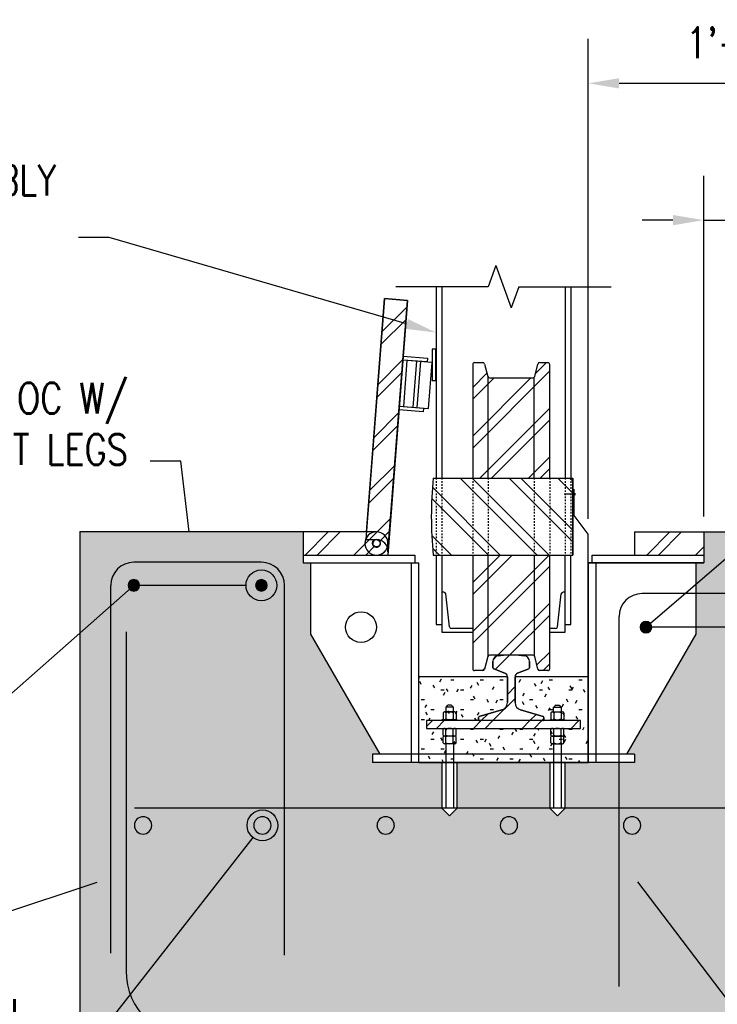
# Model space of a CAD drawing. Header units: inches. Extents: x -469 to 1615, y -10 to 110.
# Tile 3 of 13: x 21 to 66, y 27 to 91. Entities that reach past the tile are written whole.
import ezdxf
from ezdxf import colors
from ezdxf.entities.mleader import LeaderData, LeaderLine
from ezdxf.math import Vec2, Vec3

# ---------------------------------------------------------------- set-up
doc = ezdxf.new("R2010")
doc.units = ezdxf.units.IN
doc.header["$MEASUREMENT"] = 0
doc.linetypes.add('Hidden 3_32_', pattern=[0.140625, 0.09375, -0.046875])
for name, color, linetype in [('A-DETL', 3, 'Continuous'), ('A-DETL-GENF', 3, 'Continuous'), ('A-DETL-HDLN', 1, 'Hidden 3_32_'), ('A-DETL-MEDM', 3, 'Continuous'), ('A-DETL-THIN', 1, 'Continuous'), ('A-FLOR', 5, 'Continuous'), ('A-WALL-PATT', 8, 'Continuous'), ('M-DETL-PATT', 1, 'Continuous'), ('S-ANNO-DIMS', 1, 'Continuous'), ('S-ANNO-NOTE', 2, 'Continuous')]:
    doc.layers.add(name, color=color, linetype=linetype)
doc.styles.add('Annotative', font='romans.shx', dxfattribs={"width": 0.8, "height": 0.125})
doc.dimstyles.new('Annotative', dxfattribs={"dimscale": 0, "dimtxt": 0.125, "dimasz": 0.125, "dimexe": 0.18, "dimexo": 0.0625, "dimgap": 0.09, "dimtad": 1, "dimdec": 3, "dimzin": 3, "dimdsep": 46, "dimlunit": 4, "dimtxsty": 'Annotative', "dimcen": 0.09, "dimclrt": 2, "dimazin": 2, "dimtfac": 1, "dimtdec": 3, "dimtmove": 0, "dimatfit": 0, "dimfxl": 1, "dimtfill": 1, "dimfrac": 2, "dimtolj": 1, "dimtzin": 0, "dimarcsym": 0})
pattern_1 = [(45, (55.436, 160.9734), (-1.58392, 1.58392), []), (45, (55.436, 163.3734), (-1.58392, 1.58392), [])]

# ---------------------------------------------------------------- blocks, each defined once
blk = doc.blocks.new('Reinf Bar Section_USACE - __6-578991-Section 31')
at = {"layer": 'A-DETL-GENF'}
blk.add_hatch(color=256, dxfattribs=at).paths.add_polyline_path([(770.791, -3.866), (770.941, -3.793), (771.045, -3.663), (771.082, -3.5), (771.045, -3.337), (770.941, -3.207), (770.791, -3.134), (770.624, -3.134), (770.473, -3.207), (770.369, -3.337), (770.332, -3.5), (770.369, -3.663), (770.473, -3.793), (770.624, -3.866)])
for start, end in [(0, 180), (180, 360)]:
    blk.add_arc((770.707, -3.5), 0.375, start, end, dxfattribs=at)
blk = doc.blocks.new('Reinf Bar Section_USACE - __6-599924-Section 31')
at = {"layer": 'A-DETL-GENF'}
blk.add_hatch(color=256, dxfattribs=at).paths.add_polyline_path([(778.904, -3.866), (779.071, -3.866), (779.221, -3.793), (779.325, -3.663), (779.362, -3.5), (779.325, -3.337), (779.221, -3.207), (779.071, -3.134), (778.904, -3.134), (778.753, -3.207), (778.649, -3.337), (778.612, -3.5), (778.649, -3.663), (778.753, -3.793)])
for start, end in [(0, 180), (180, 360)]:
    blk.add_arc((778.987, -3.5), 0.375, start, end, dxfattribs=at)
blk = doc.blocks.new('Reinforcing Bar Section_USACE - __9-1453024-Section 31')
h = blk.add_hatch(color=256)
h.dxf.hatch_style = 1
h.paths.add_polyline_path([(770.743, -19.078, 1), (771.868, -19.078, 1)])
for radius, start, end in [(0.562, 0, 180), (0.563, 180, 360)]:
    blk.add_arc((771.305, -19.078), radius, start, end)
blk = doc.blocks.new('_DotBlank')
at = {"color": 0, "linetype": 'ByBlock', "lineweight": -2}
blk.add_line((-0.5, 0), (-1, 0), dxfattribs=at)
blk.add_circle((0, 0), 0.5, dxfattribs=at)
blk = doc.blocks.new('*D24')
at = {"layer": 'Defpoints', "color": 0, "transparency": 16777216}
for p in [(76.98, 87.055), (57.98, 57.787), (76.98, 55.941)]:
    blk.add_point(p, dxfattribs=at)
at = {"layer": 'S-ANNO-DIMS', "color": 0, "lineweight": -2, "transparency": 16777216}
for p, q in [((57.98, 58.787), (57.98, 89.935)), ((76.98, 56.941), (76.98, 89.935)), ((59.98, 87.055), (74.98, 87.055))]:
    blk.add_line(p, q, dxfattribs=at)
at = {"layer": 'S-ANNO-DIMS', "color": 0, "transparency": 16777216}
for points in [[(59.98, 87.388), (59.98, 86.721), (57.98, 87.055)], [(74.98, 87.388), (74.98, 86.721), (76.98, 87.055)]]:
    blk.add_solid(points, dxfattribs=at)
at = {"layer": 'S-ANNO-DIMS', "color": 2, "transparency": 16777216, "insert": (67.48, 89.685), "char_height": 2, "attachment_point": 5, "style": 'Annotative', "bg_fill": 3, "box_fill_scale": 1.25, "bg_fill_color": 256, "bg_fill_true_color": 13158600, "bg_fill_transparency": 0}
blk.add_mtext('\\A1;1\'-7"', dxfattribs=at)
blk = doc.blocks.new('*D25')
at = {"layer": 'Defpoints', "color": 0, "transparency": 16777216}
for p in [(69.48, 78.177), (65.48, 57.941), (69.48, 57.941)]:
    blk.add_point(p, dxfattribs=at)
at = {"layer": 'S-ANNO-DIMS', "color": 0, "lineweight": -2, "transparency": 16777216}
for p, q in [((65.48, 58.941), (65.48, 81.057)), ((69.48, 58.941), (69.48, 81.057)), ((63.48, 78.177), (61.48, 78.177)), ((65.48, 78.177), (69.48, 78.177)), ((71.48, 78.177), (85.207, 78.177))]:
    blk.add_line(p, q, dxfattribs=at)
at = {"layer": 'S-ANNO-DIMS', "color": 0, "transparency": 16777216}
for points in [[(63.48, 78.51), (63.48, 77.843), (65.48, 78.177)], [(71.48, 78.51), (71.48, 77.843), (69.48, 78.177)]]:
    blk.add_solid(points, dxfattribs=at)
at = {"layer": 'S-ANNO-DIMS', "color": 2, "transparency": 16777216, "insert": (82.663, 80.807), "char_height": 2, "attachment_point": 5, "style": 'Annotative', "bg_fill": 3, "box_fill_scale": 1.25, "bg_fill_color": 256, "bg_fill_true_color": 13158600, "bg_fill_transparency": 0}
blk.add_mtext('\\A1;4"', dxfattribs=at)

msp = doc.modelspace()

# ---------------------------------------------------------------- hatches: boundary and pattern name
at = {"layer": 'A-WALL-PATT', "lineweight": -3}
h = msp.add_hatch(dxfattribs=at)
h.set_pattern_fill('AR-CONC', color=8, style=0)
h.paths.add_polyline_path([(191.1222, 57.9734), (95.605, 57.9734), (95.605, 56.4406), (95.48, 55.9406), (94.98, 55.9406), (94.98, 51.2677), (90.48, 43.4734), (90.98, 43.4734), (90.98, 42.9734), (86.48, 42.9734), (86.48, 40.0202), (85.98, 39.5202), (85.48, 40.0202), (85.48, 42.9734), (79.48, 42.9734), (79.48, 40.0202), (78.98, 39.5202), (78.48, 40.0202), (78.48, 42.9734), (76.98, 42.9734), (73.98, 42.9734), (73.98, 43.4734), (74.48, 43.4734), (69.98, 51.2677), (69.98, 55.9406), (69.48, 55.9406), (69.48, 57.9734), (65.48, 57.9734), (65.48, 55.9406), (64.98, 55.9406), (64.98, 51.3005), (60.48, 43.5062), (60.98, 43.5062), (60.98, 42.9734), (56.48, 42.9734), (56.48, 40.0202), (55.98, 39.5202), (55.48, 40.0202), (55.48, 42.9734), (49.48, 42.9734), (49.48, 40.0202), (48.98, 39.5202), (48.48, 40.0202), (48.48, 42.9734), (46.98, 42.9734), (43.98, 42.9734), (43.98, 43.5062), (44.48, 43.5062), (39.98, 51.3005), (39.98, 55.9406), (39.48, 55.9406), (39.48, 57.9734), (24.98, 57.9734), (24.98, 21.9734), (191.1222, 21.9734), (191.1222, 39.0202), (189.6222, 39.5202), (192.6222, 40.5202), (191.1222, 41.0202)])
h = msp.add_hatch(dxfattribs=at)
h.set_pattern_fill('FP_5', color=8, style=0, pattern_type=2)
h.set_pattern_definition([(0, (55.436, 160.9734), (2.56, 0.64), [0.2112, -1.709, 0.2112, -1.709, -10.24]), (0, (55.436, 160.9734), (2.56, 0.64), [-3.84, 0.2112, -3.629, 0.2112, -1.709, -4.48]), (0, (55.436, 160.9734), (2.56, 0.64), [-9.6, 0.2112, -1.069, 0.2112, -2.989]), (120, (56.396, 161.2934), (-1.8342563, 1.897025), [0.2112, -1.709, 0.2112, -1.709, -10.24]), (120, (56.396, 161.2934), (-1.8342563, 1.897025), [-3.84, 0.2112, -3.629, 0.2112, -1.709, -4.48]), (120, (56.396, 161.2934), (-1.8342563, 1.897025), [-9.6, 0.2112, -1.069, 0.2112, -2.989]), (240, (56.716, 162.5734), (-0.7257437, -2.537025), [0.2112, -1.709, 0.2112, -1.709, -10.24]), (240, (56.716, 162.5734), (-0.7257437, -2.537025), [-3.84, 0.2112, -3.629, 0.2112, -1.709, -4.48]), (240, (56.716, 162.5734), (-0.7257437, -2.537025), [-9.6, 0.2112, -1.069, 0.2112, -2.989])])
h.paths.add_polyline_path([(47.48, 42.9734), (57.98, 42.9734), (57.98, 48.5367), (53.23, 48.5367), (53.23, 46.8662), (53.2464, 46.7392), (53.2945, 46.6204), (53.3802, 46.5108), (53.4716, 46.4381), (53.5889, 46.3865), (55.0747, 45.9474), (55.0873, 45.9374), (55.105, 45.8939), (55.1028, 45.737), (55.0737, 45.699), (55.0601, 45.6906), (57.48, 45.6906), (57.48, 45.1906), (47.48, 45.1906), (47.48, 45.6906), (50.8998, 45.6934), (50.8862, 45.699), (50.8571, 45.737), (50.855, 45.7531), (50.855, 45.8939), (50.8726, 45.9374), (50.9013, 45.9543), (52.371, 46.3865), (52.4883, 46.4381), (52.5886, 46.5179), (52.6654, 46.6204), (52.7135, 46.7392), (52.73, 46.8662), (52.7228, 48.5367), (46.98, 48.5367), (46.98, 42.9734)])
at = {"layer": 'M-DETL-PATT', "lineweight": -3}
h = msp.add_hatch(dxfattribs=at)
h.set_pattern_fill('FP_6', color=8, style=0, pattern_type=2)
h.set_pattern_definition(pattern_1)
h.paths.add_polyline_path([(44.9777, 56.6325), (46.2486, 72.967), (44.7531, 73.0834), (43.536, 57.4406), (44.23, 57.4406), (44.4049, 57.4199), (44.5703, 57.359), (44.7168, 57.2611), (44.8365, 57.1318), (44.9227, 56.9781), (44.9706, 56.8085)])
h = msp.add_hatch(dxfattribs=at)
h.set_pattern_fill('FP_6', color=8, style=0, pattern_type=2)
h.set_pattern_definition(pattern_1)
h.paths.add_polyline_path([(55.48, 61.4356), (55.4757, 68.838), (55.4632, 68.8682), (55.4433, 68.894), (55.4175, 68.9139), (55.3873, 68.9264), (55.355, 68.9307), (54.8276, 68.9307), (54.7741, 68.9186), (54.7309, 68.8849), (54.7063, 68.836), (54.494, 67.9995), (54.4593, 67.9571), (54.4098, 67.9337), (54.3824, 67.9307), (51.5502, 67.9337), (51.5006, 67.9571), (51.4659, 67.9995), (51.4563, 68.0253), (51.244, 68.8618), (51.2093, 68.9042), (51.1858, 68.9186), (51.1324, 68.9307), (50.5726, 68.9264), (50.5425, 68.9139), (50.5166, 68.894), (50.4967, 68.8682), (50.4842, 68.838), (50.48, 68.8057), (50.48, 61.4356)])
h = msp.add_hatch(dxfattribs=at)
h.set_pattern_fill('FP_7', color=8, style=0, pattern_type=2)
h.set_pattern_definition([(135, (55.436, 160.9734), (-1.58392, -1.58392), []), (135, (55.436, 163.3734), (-1.58392, -1.58392), [])])
h.paths.add_polyline_path([(49.9611, 56.4356), (56.98, 56.4356), (56.9948, 58.9356), (56.98, 61.4356), (47.9175, 61.4356), (47.7925, 58.9356), (47.9175, 56.4356)])
h = msp.add_hatch(dxfattribs=at)
h.set_pattern_fill('FP_6', color=8, style=0, pattern_type=2)
h.set_pattern_definition(pattern_1)
h.paths.add_polyline_path([(39.48, 56.4406), (44.2406, 56.4406), (44.4348, 56.4662), (44.6156, 56.5411), (44.771, 56.6603), (44.8902, 56.8156), (44.9368, 56.9282), (44.9227, 56.9781), (44.8365, 57.1318), (44.6964, 57.2748), (44.5471, 57.3675), (44.3751, 57.4235), (44.3067, 57.4316), (44.3656, 57.4071), (44.4239, 57.359), (44.4572, 57.3156), (44.4821, 57.2553), (44.4906, 57.1906), (44.4821, 57.1259), (44.4572, 57.0656), (44.4174, 57.0139), (44.3656, 56.9741), (44.3054, 56.9492), (44.2406, 56.9406), (44.1759, 56.9492), (44.1156, 56.9741), (44.0639, 57.0139), (44.0241, 57.0656), (43.9992, 57.1259), (43.9906, 57.1906), (43.9992, 57.2553), (44.0241, 57.3156), (44.0639, 57.3674), (44.1156, 57.4071), (44.1759, 57.4321), (44.23, 57.4406), (43.536, 57.4406), (43.5749, 57.9406), (39.48, 57.9406)])
h = msp.add_hatch(dxfattribs=at)
h.set_pattern_fill('FP_6', color=8, style=0, pattern_type=2)
h.set_pattern_definition(pattern_1)
h.paths.add_polyline_path([(65.48, 56.4406), (65.48, 57.9406), (60.98, 57.9406), (60.98, 56.4406)])
h = msp.add_hatch(dxfattribs=at)
h.set_pattern_fill('FP_6', color=8, style=0, pattern_type=2)
h.set_pattern_definition(pattern_1)
h.paths.add_polyline_path([(51.1324, 48.9406), (51.1858, 48.9526), (51.229, 48.9864), (51.2536, 49.0353), (51.4659, 49.8718), (51.5006, 49.9142), (51.5502, 49.9376), (51.5776, 49.9406), (54.4098, 49.9376), (54.4593, 49.9142), (54.494, 49.8718), (54.5036, 49.846), (54.7159, 49.0095), (54.7506, 48.9671), (54.7741, 48.9526), (54.8276, 48.9406), (55.3873, 48.9449), (55.4175, 48.9574), (55.4433, 48.9772), (55.4632, 49.0031), (55.4757, 49.0333), (55.48, 49.0656), (55.48, 56.4356), (50.48, 56.4356), (50.4842, 49.0333), (50.4967, 49.0031), (50.5166, 48.9772), (50.5425, 48.9574), (50.5726, 48.9449), (50.605, 48.9406)])
h = msp.add_hatch(dxfattribs=at)
h.set_pattern_fill('FP_6', color=8, style=0, pattern_type=2)
h.set_pattern_definition(pattern_1)
h.paths.add_polyline_path([(53.3802, 45.6906), (55.0586, 45.6928), (55.0737, 45.699), (55.1028, 45.737), (55.105, 45.7531), (55.105, 45.8939), (55.0873, 45.9374), (55.0601, 45.9538), (53.5889, 46.3865), (53.4716, 46.4381), (53.3713, 46.5179), (53.2945, 46.6204), (53.2464, 46.7392), (53.23, 46.8662), (53.2371, 48.596), (53.2581, 48.6519), (53.2917, 48.7013), (53.3361, 48.7412), (53.3887, 48.7695), (54.1535, 49.077), (54.1675, 49.1163), (54.1604, 49.5871), (54.1559, 49.6233), (54.1219, 49.71), (54.0676, 49.7857), (53.9963, 49.8456), (53.9125, 49.8861), (53.8212, 49.9048), (53.3549, 49.9384), (53.2397, 49.9406), (52.605, 49.9384), (52.1387, 49.9048), (52.0474, 49.8861), (51.9636, 49.8456), (51.8923, 49.7857), (51.838, 49.71), (51.804, 49.6233), (51.7925, 49.5309), (51.7925, 49.1163), (51.8165, 49.067), (51.8421, 49.0552), (52.6238, 48.7412), (52.6682, 48.7013), (52.7018, 48.6519), (52.7228, 48.596), (52.73, 48.5367), (52.73, 46.8662), (52.7135, 46.7392), (52.6654, 46.6204), (52.5886, 46.5179), (52.4883, 46.4381), (52.371, 46.3865), (50.8852, 45.9474), (50.8726, 45.9374), (50.855, 45.8939), (50.8571, 45.737), (50.8862, 45.699), (50.9175, 45.6906)])
h = msp.add_hatch(dxfattribs=at)
h.set_pattern_fill('FP_6', color=8, style=0, pattern_type=2)
h.set_pattern_definition(pattern_1)
h.paths.add_polyline_path([(56.7994, 45.1906), (57.48, 45.1906), (57.48, 45.6906), (47.48, 45.6906), (47.48, 45.1906)])

# ---------------------------------------------------------------- linework, layer by layer
at = {"layer": 'A-DETL', "lineweight": -3}
for p, q in [((65.48, 57.9406), (65.48, 55.9406)), ((36.7612, 55.9734), (28.4812, 55.9734)), ((57.98, 42.9734), (57.98, 55.9406)), ((57.98, 55.9406), (65.48, 55.9406)), ((26.9812, 30.5954), (26.9812, 54.4734)), ((38.2612, 30.4734), (38.2612, 54.4734)), ((73.48, 53.9406), (61.48, 53.9406)), ((59.98, 28.4406), (59.98, 52.4406)), ((27.9812, 51.4646), (27.9812, 29.4646)), ((46.98, 42.9734), (57.98, 42.9734))]:
    msp.add_line(p, q, dxfattribs=at)
msp.add_lwpolyline([(191.1222, 53.9251), (174.3438, 53.9251, 0.0413106), (173.4807, 53.8537), (90.9085, 40.0917, -0.0413106), (90.0455, 40.0202), (28.5168, 40.0202)], format="xyb", dxfattribs=at)
for centre, radius, start, end in [((28.4812, 54.4734), 1.5, 90, 180), ((36.7612, 54.4734), 1.5, 0, 90), ((61.48, 52.4406), 1.5, 90, 180), ((32.4912, 29.4646), 4.51, 180, 270)]:
    msp.add_arc(centre, radius, start, end, dxfattribs=at)
at = {"layer": 'A-DETL-HDLN', "lineweight": -3}
for p, q in [((48.105, 61.4356), (48.105, 56.4356)), ((48.48, 61.4356), (48.48, 56.4356)), ((50.48, 61.4356), (50.48, 56.4356)), ((51.48, 61.4356), (51.48, 56.4356)), ((54.48, 61.4356), (54.48, 56.4356)), ((55.48, 61.4356), (55.48, 56.4356)), ((56.48, 61.4356), (56.48, 56.4356)), ((56.855, 61.4356), (56.855, 56.4356))]:
    msp.add_line(p, q, dxfattribs=at)
at = {"layer": 'A-DETL-MEDM', "lineweight": -3}
for p, q in [((43.5749, 57.9406), (44.7531, 73.0834)), ((44.7531, 73.0834), (46.2486, 72.967)), ((46.2486, 72.967), (44.9628, 56.4406)), ((47.5147, 68.9728), (45.9473, 69.0948)), ((45.9667, 69.344), (47.5341, 69.2221)), ((47.5341, 69.2221), (47.5147, 68.9728)), ((50.48, 68.8057), (50.48, 61.4356)), ((50.605, 68.9307), (51.1324, 68.9307)), ((51.2536, 68.836), (51.4563, 68.0253)), ((54.5036, 68.0253), (54.7063, 68.836)), ((54.8276, 68.9307), (55.355, 68.9307)), ((55.48, 61.4356), (55.48, 68.8057)), ((51.48, 61.4356), (51.48, 67.9775)), ((51.5776, 67.9307), (54.3824, 67.9307)), ((54.48, 61.4356), (54.48, 67.9775)), ((47.2626, 65.7326), (45.6952, 65.8546)), ((45.7146, 66.1038), (47.282, 65.9819)), ((47.282, 65.9819), (47.2626, 65.7326)), ((47.9175, 61.4356), (56.98, 61.4356)), ((39.48, 57.9406), (39.48, 55.9406)), ((44.23, 57.9406), (39.48, 57.9406)), ((60.98, 57.9406), (60.98, 56.4406)), ((39.48, 56.4406), (46.73, 56.4406)), ((46.73, 56.4406), (46.73, 55.9406)), ((47.9175, 56.4356), (56.98, 56.4356)), ((50.48, 56.4356), (50.48, 49.0656)), ((51.48, 49.8937), (51.48, 56.4356)), ((54.48, 56.4356), (54.48, 49.8937)), ((55.48, 49.0656), (55.48, 56.4356)), ((58.23, 55.9406), (58.23, 56.4406)), ((58.23, 56.4406), (65.48, 56.4406)), ((39.48, 55.9406), (46.98, 55.9406)), ((39.98, 51.3005), (39.98, 55.9406)), ((46.48, 55.9406), (46.48, 42.9734)), ((46.98, 42.9734), (46.98, 55.9406)), ((65.48, 55.9406), (57.98, 55.9406)), ((57.98, 55.9406), (57.98, 42.9734)), ((58.48, 55.9406), (58.48, 42.9734)), ((64.98, 51.3005), (64.98, 55.9406)), ((44.48, 43.5062), (39.98, 51.3005)), ((60.48, 43.5062), (64.98, 51.3005)), ((51.4563, 49.846), (51.2536, 49.0353)), ((54.3824, 49.9406), (51.5776, 49.9406)), ((52.1387, 49.9048), (52.4901, 49.9318)), ((53.4698, 49.9318), (53.8212, 49.9048)), ((54.7063, 49.0353), (54.5036, 49.846)), ((51.7925, 49.1163), (51.7925, 49.5309)), ((54.1675, 49.5309), (54.1675, 49.1163)), ((51.1324, 48.9406), (50.605, 48.9406)), ((52.5712, 48.7695), (51.8421, 49.0552)), ((54.1178, 49.0552), (53.3887, 48.7695)), ((55.355, 48.9406), (54.8276, 48.9406)), ((52.73, 48.5367), (46.98, 48.5367)), ((52.73, 46.8662), (52.73, 48.5367)), ((57.98, 48.5367), (53.23, 48.5367)), ((53.23, 48.5367), (53.23, 46.8662)), ((49.0863, 46.6901), (48.8736, 46.6901)), ((55.8736, 46.6901), (56.0863, 46.6901)), ((48.555, 46.2003), (48.555, 45.806)), ((49.3112, 46.2531), (48.6487, 46.2531)), ((49.23, 46.562), (48.73, 46.562)), ((48.73, 46.562), (48.73, 46.2531)), ((48.7425, 46.2003), (48.7425, 45.806)), ((49.2175, 46.2003), (49.2175, 45.806)), ((49.23, 46.2531), (49.23, 46.562)), ((49.405, 46.2003), (49.405, 45.806)), ((50.8998, 45.9538), (52.371, 46.3865)), ((53.5889, 46.3865), (55.0601, 45.9538)), ((55.555, 46.2003), (55.555, 45.806)), ((55.6487, 46.2531), (56.3112, 46.2531)), ((55.73, 46.2531), (55.73, 46.562)), ((55.73, 46.562), (56.23, 46.562)), ((55.7425, 46.2003), (55.7425, 45.806)), ((56.2175, 46.2003), (56.2175, 45.806)), ((56.23, 46.562), (56.23, 46.2531)), ((56.405, 46.2003), (56.405, 45.806)), ((57.48, 45.6906), (47.48, 45.6906)), ((47.48, 45.6906), (47.48, 45.1906)), ((49.48, 45.7531), (48.48, 45.7531)), ((48.48, 45.7531), (48.48, 45.6906)), ((49.48, 45.6906), (49.48, 45.7531)), ((50.855, 45.7531), (50.855, 45.8939)), ((55.105, 45.8939), (55.105, 45.7531)), ((55.48, 45.6906), (55.48, 45.7531)), ((55.48, 45.7531), (56.48, 45.7531)), ((56.48, 45.7531), (56.48, 45.6906)), ((57.48, 45.1906), (57.48, 45.6906)), ((47.48, 45.1906), (57.48, 45.1906)), ((48.555, 44.744), (48.555, 45.1383)), ((48.7425, 44.744), (48.7425, 45.1383)), ((49.2175, 44.744), (49.2175, 45.1383)), ((49.405, 44.744), (49.405, 45.1383)), ((55.555, 44.744), (55.555, 45.1383)), ((55.7425, 44.744), (55.7425, 45.1383)), ((56.2175, 44.744), (56.2175, 45.1383)), ((56.405, 44.744), (56.405, 45.1383)), ((48.555, 44.2446), (48.555, 44.6389)), ((49.3112, 44.6912), (48.6487, 44.6912)), ((49.3112, 44.1917), (48.6487, 44.1917)), ((48.73, 44.1917), (48.73, 40.0202)), ((48.7425, 44.2446), (48.7425, 44.6389)), ((49.2175, 44.2446), (49.2175, 44.6389)), ((49.23, 44.1917), (49.23, 40.0202)), ((49.405, 44.2446), (49.405, 44.6389)), ((55.555, 44.2446), (55.555, 44.6389)), ((55.6487, 44.6912), (56.3112, 44.6912)), ((55.6487, 44.1917), (56.3112, 44.1917)), ((55.73, 44.1917), (55.73, 40.0202)), ((55.7425, 44.2446), (55.7425, 44.6389)), ((56.2175, 44.2446), (56.2175, 44.6389)), ((56.23, 44.1917), (56.23, 40.0202)), ((56.405, 44.2446), (56.405, 44.6389)), ((60.98, 43.5062), (43.98, 43.5062)), ((43.98, 43.5062), (43.98, 42.9734)), ((60.98, 43.5062), (60.98, 42.9734)), ((60.98, 42.9734), (43.98, 42.9734)), ((49.23, 40.0202), (48.73, 40.0202)), ((56.23, 40.0202), (55.73, 40.0202))]:
    msp.add_line(p, q, dxfattribs=at)
for centre, radius in [((44.23, 57.2234), 0.25), ((44.23, 57.1906), 0.25), ((43.23, 51.7619), 1)]:
    msp.add_circle(centre, radius, dxfattribs=at)
for centre, radius, start, end in [((50.605, 68.8057), 0.125, 90, 180), ((51.1324, 68.8057), 0.125, 14.036243, 90), ((54.8276, 68.8057), 0.125, 90, 165.963757), ((55.355, 68.8057), 0.125, 0, 90), ((51.5776, 68.0557), 0.125, 194.036243, 270), ((54.3824, 68.0557), 0.125, 270, 345.963757), ((72.855, 58.9356), 25.0625, 174.27519, 185.72481), ((-496.9449, 58.8518), 553.93, 359.749884, 0.267122), ((-717.5871, 58.819), 774.5705, 359.8235535, 0.1934528), ((44.23, 57.1906), 0.75, 270, 90), ((51.5776, 49.8156), 0.125, 90, 165.963757), ((52.1675, 49.5309), 0.375, 94.398705, 180), ((52.7202, 46.9406), 3, 90, 94.398705), ((53.2397, 46.9406), 3, 85.601295, 90), ((53.7925, 49.5309), 0.375, 0, 85.601295), ((54.3824, 49.8156), 0.125, 14.036243, 90), ((50.605, 49.0656), 0.125, 180, 270), ((51.1324, 49.0656), 0.125, 270, 345.963757), ((51.855, 49.1163), 0.0625, 180, 258.111342), ((52.48, 48.5367), 0.25, 0, 68.602314), ((53.48, 48.5367), 0.25, 111.397686, 180), ((54.105, 49.1163), 0.0625, 281.888658, 0), ((54.8276, 49.0656), 0.125, 194.036243, 270), ((55.355, 49.0656), 0.125, 270, 0), ((48.8736, 46.6276), 0.0625, 90, 159.931337), ((49.0863, 46.6276), 0.0625, 20.068663, 90), ((52.23, 46.8662), 0.5, 286.38954, 0), ((53.73, 46.8662), 0.5, 180, 253.61046), ((55.8736, 46.6276), 0.0625, 90, 159.931337), ((56.0863, 46.6276), 0.0625, 20.068663, 90), ((48.6487, 46.1436), 0.1096, 31.171949, 148.828051), ((48.6757, 46.6999), 0.1482, 291.486002, 339.931337), ((48.98, 45.6874), 0.5652, 65.153553, 114.846447), ((49.2842, 46.6999), 0.1482, 200.068663, 248.513998), ((49.3112, 46.1436), 0.1096, 31.171949, 148.828051), ((55.6487, 46.1436), 0.1096, 31.171949, 148.828051), ((55.6757, 46.6999), 0.1482, 291.486002, 339.931337), ((55.98, 45.6874), 0.5652, 65.153553, 114.846447), ((56.2842, 46.6999), 0.1482, 200.068663, 248.513998), ((56.3112, 46.1436), 0.1096, 31.171949, 148.828051), ((48.6487, 45.8627), 0.1096, 211.171949, 328.828051), ((48.98, 46.3189), 0.5652, 245.153553, 294.846447), ((49.3112, 45.8627), 0.1096, 211.171949, 328.828051), ((50.9175, 45.8939), 0.0625, 106.38954, 180), ((50.9175, 45.7531), 0.0625, 180, 270), ((55.0425, 45.7531), 0.0625, 270, 0), ((55.0425, 45.8939), 0.0625, 0, 73.61046), ((55.6487, 45.8627), 0.1096, 211.171949, 328.828051), ((55.98, 46.3189), 0.5652, 245.153553, 294.846447), ((56.3112, 45.8627), 0.1096, 211.171949, 328.828051), ((48.6487, 45.0816), 0.1096, 31.171949, 148.828051), ((48.6487, 44.8007), 0.1096, 211.171949, 328.828051), ((48.98, 44.6254), 0.5652, 65.153553, 114.846447), ((48.98, 45.2569), 0.5652, 245.153553, 294.846447), ((49.3112, 45.0816), 0.1096, 31.171949, 148.828051), ((49.3112, 44.8007), 0.1096, 211.171949, 328.828051), ((55.6487, 45.0816), 0.1096, 31.171949, 148.828051), ((55.6487, 44.8007), 0.1096, 211.171949, 328.828051), ((55.98, 44.6254), 0.5652, 65.153553, 114.846447), ((55.98, 45.2569), 0.5652, 245.153553, 294.846447), ((56.3112, 45.0816), 0.1096, 31.171949, 148.828051), ((56.3112, 44.8007), 0.1096, 211.171949, 328.828051), ((48.6487, 44.5821), 0.1096, 31.171949, 148.828051), ((48.6487, 44.3013), 0.1096, 211.171949, 328.828051), ((48.98, 44.1259), 0.5652, 65.153553, 114.846447), ((48.98, 44.7575), 0.5652, 245.153553, 294.846447), ((49.3112, 44.5821), 0.1096, 31.171949, 148.828051), ((49.3112, 44.3013), 0.1096, 211.171949, 328.828051), ((55.6487, 44.5821), 0.1096, 31.171949, 148.828051), ((55.6487, 44.3013), 0.1096, 211.171949, 328.828051), ((55.98, 44.1259), 0.5652, 65.153553, 114.846447), ((55.98, 44.7575), 0.5652, 245.153553, 294.846447), ((56.3112, 44.5821), 0.1096, 31.171949, 148.828051), ((56.3112, 44.3013), 0.1096, 211.171949, 328.828051)]:
    msp.add_arc(centre, radius, start, end, dxfattribs=at)
at = {"layer": 'A-DETL-THIN', "lineweight": -3}
for p, q in [((51.98, 75.2252), (51.48, 73.8515)), ((51.98, 75.2252), (52.98, 72.4777)), ((51.48, 73.8515), (45.48, 73.8515)), ((48.105, 73.8515), (48.105, 61.4356)), ((48.48, 73.8515), (48.48, 61.4356)), ((53.48, 73.8515), (52.98, 72.4777)), ((53.48, 73.8515), (59.48, 73.8515)), ((56.48, 73.8515), (56.48, 61.4356)), ((56.855, 73.8515), (56.855, 61.4356)), ((44.7531, 73.0834), (43.536, 57.4406)), ((46.2486, 72.967), (44.7531, 73.0834)), ((44.9777, 56.6325), (46.2486, 72.967)), ((48.0847, 69.8052), (47.8498, 69.8052)), ((47.8498, 69.8052), (47.8498, 67.7742)), ((48.0847, 67.7742), (48.0847, 69.8052)), ((46.2126, 69.0742), (45.9799, 66.0832)), ((47.8498, 68.9468), (46.2126, 69.0742)), ((46.8357, 69.0257), (46.603, 66.0347)), ((47.085, 69.0063), (46.8523, 66.0153)), ((47.6171, 65.9558), (47.8498, 68.9468)), ((47.8498, 67.7742), (48.0847, 67.7742)), ((45.9799, 66.0832), (47.6171, 65.9558)), ((56.98, 61.4356), (56.98, 56.4356)), ((57.0655, 58.9978), (57.0655, 60.7241)), ((57.1427, 60.394), (56.4272, 60.394)), ((57.1077, 60.4591), (57.1077, 60.3201)), ((57.98, 57.7872), (57.0655, 58.9978)), ((43.536, 57.4406), (44.23, 57.4406)), ((48.105, 56.4356), (48.105, 51.9256)), ((48.48, 56.4356), (48.48, 51.4256)), ((56.48, 51.4256), (56.48, 56.4356)), ((56.855, 51.9256), (56.855, 56.4356)), ((60.98, 56.4406), (65.48, 56.4406)), ((48.6134, 54.0256), (48.48, 54.0256)), ((48.9694, 51.7771), (48.7367, 53.9212)), ((55.9905, 51.7771), (56.2232, 53.9212)), ((56.48, 54.0256), (56.3465, 54.0256)), ((48.105, 51.9256), (48.48, 51.9256)), ((56.48, 51.9256), (56.855, 51.9256)), ((48.48, 51.4256), (50.48, 51.4256)), ((50.48, 51.6656), (49.0937, 51.6656)), ((55.8662, 51.6656), (55.48, 51.6656)), ((55.48, 51.4256), (56.48, 51.4256)), ((52.4901, 49.9318), (52.1387, 49.9048)), ((53.2397, 49.9406), (52.7202, 49.9406)), ((53.8212, 49.9048), (53.4698, 49.9318)), ((51.7925, 49.5309), (51.7925, 49.1163)), ((54.1675, 49.1163), (54.1675, 49.5309)), ((51.8421, 49.0552), (52.5712, 48.7695)), ((53.3887, 48.7695), (54.1178, 49.0552)), ((52.73, 48.5367), (52.73, 46.8662)), ((53.23, 46.8662), (53.23, 48.5367)), ((52.371, 46.3865), (50.8998, 45.9538)), ((55.0601, 45.9538), (53.5889, 46.3865)), ((57.48, 45.6906), (47.48, 45.6906)), ((47.48, 45.6906), (47.48, 45.1906)), ((50.855, 45.8939), (50.855, 45.7531)), ((55.105, 45.7531), (55.105, 45.8939)), ((57.48, 45.1906), (57.48, 45.6906)), ((47.48, 45.1906), (57.48, 45.1906)), ((48.48, 42.9734), (48.48, 40.0202)), ((49.48, 40.0202), (49.48, 42.9734)), ((55.48, 43.0062), (55.48, 40.0202)), ((56.48, 40.0202), (56.48, 43.0062)), ((48.48, 40.0202), (48.98, 39.5202)), ((48.98, 39.5202), (49.48, 40.0202)), ((55.48, 40.0202), (55.98, 39.5202)), ((55.98, 39.5202), (56.48, 40.0202))]:
    msp.add_line(p, q, dxfattribs=at)
for centre, radius, start, end in [((44.23, 57.1906), 0.75, 90, 270), ((44.2406, 57.1906), 0.25, 92.478966, 74.663259), ((44.23, 56.6906), 0.75, 355.551125, 90), ((44.2406, 57.1906), 0.75, 270, 339.334026), ((48.6134, 53.9006), 0.125, 9.462322, 90), ((56.3465, 53.9006), 0.125, 90, 170.537678), ((49.0937, 51.7906), 0.125, 186.195588, 270), ((55.8662, 51.7906), 0.125, 270, 353.804412), ((52.1675, 49.5309), 0.375, 94.398705, 180), ((52.7202, 46.9406), 3, 90, 94.398705), ((53.2397, 46.9406), 3, 85.601295, 90), ((53.7925, 49.5309), 0.375, 0, 85.601295), ((51.855, 49.1163), 0.0625, 180, 258.111342), ((52.48, 48.5367), 0.25, 0, 68.602314), ((53.48, 48.5367), 0.25, 111.397686, 180), ((54.105, 49.1163), 0.0625, 281.888658, 360), ((52.23, 46.8662), 0.5, 286.38954, 0), ((53.73, 46.8662), 0.5, 180, 253.61046), ((50.9175, 45.8939), 0.0625, 106.38954, 180), ((50.9175, 45.7531), 0.0625, 180, 270), ((55.0425, 45.7531), 0.0625, 270, 0), ((55.0425, 45.8939), 0.0625, 0, 73.61046)]:
    msp.add_arc(centre, radius, start, end, dxfattribs=at)
at = {"layer": 'A-FLOR', "lineweight": -3}
for p, q in [((24.98, 57.9734), (24.98, 21.9734)), ((39.48, 57.9406), (24.98, 57.9406))]:
    msp.add_line(p, q, dxfattribs=at)

# ---------------------------------------------------------------- block references
at = {"layer": 'A-DETL-GENF', "lineweight": -3}
for name, p in [('Reinf Bar Section_USACE - __6-578991-Section 31', (-742.226, 57.9734)), ('Reinf Bar Section_USACE - __6-599924-Section 31', (-742.226, 57.9734)), ('Reinf Bar Section_USACE - __6-578991-Section 31', (-708.9772, 55.2619)), ('Reinforcing Bar Section_USACE - __9-1453024-Section 31', (-742.226, 57.9734)), ('Reinforcing Bar Section_USACE - __9-1453024-Section 31', (-734.476, 57.9734)), ('Reinforcing Bar Section_USACE - __9-1453024-Section 31', (-726.476, 57.9734)), ('Reinforcing Bar Section_USACE - __9-1453024-Section 31', (-718.476, 57.9734)), ('Reinforcing Bar Section_USACE - __9-1453024-Section 31', (-710.476, 57.9734))]:
    msp.add_blockref(name, p, dxfattribs=at)

# ---------------------------------------------------------------- leaders
at = {"layer": 'S-ANNO-NOTE', "lineweight": -3}
ml = msp.add_multileader_mtext('Standard', dxfattribs=at)
ml.set_content('SEE B1/S-504 FOR TRENCH ASSEMBLY', color=256, style='Annotative')
ml.set_leader_properties(color=1, linetype='ByLayer', lineweight=-1)
ml.build(insert=Vec2(0, 0))
ml.multileader.update_dxf_attribs({"text_right_attachment_type": 3, "dogleg_length": 0.125, "arrow_head_size": 2, "scale": 16})
ctx = ml.context
ctx.base_point, ctx.scale, ctx.char_height, ctx.arrow_head_size, ctx.landing_gap_size, ctx.plane_origin = Vec3(-2.68, 80.7713), 16, 2, 2, 1.44, Vec3(56.5686, 65.5899)
ctx.right_attachment, ctx.text_align_type = 3, 2
notes = []
notes.append((ctx, [(1, (1, 1, 0), (26.8857, 77.057), (-1, 0), 2, [(0, [(48.105, 70.8795)], 0, [])])]))
ctx.mtext.insert, ctx.mtext.width, ctx.mtext.alignment, ctx.mtext.flow_direction = Vec3(23.4457, 81.7713), 25.688996, 3, 5
ml = msp.add_multileader_mtext('Standard', dxfattribs=at)
ml.set_content('(2) #6 CONT', color=256, style='Annotative')
ml.set_leader_properties(color=1, linetype='ByLayer', lineweight=-1)
ml.set_arrow_properties(name='DOTBLANK')
ml.build(insert=Vec2(0, 0))
ml.multileader.update_dxf_attribs({"text_right_attachment_type": 3, "dogleg_length": 0.125, "arrow_head_size": 2, "scale": 16})
ctx = ml.context
ctx.base_point, ctx.scale, ctx.char_height, ctx.arrow_head_size, ctx.landing_gap_size, ctx.plane_origin = Vec3(88.9297, 73.4575), 16, 2, 2, 1.44, Vec3(73.4252, 53.2412)
ctx.right_attachment = 3
notes.append((ctx, [(1, (1, 1, 0), (86.9297, 73.4575), (1, 0), 2, [(1, [(73.192, 51.7479), (61.73, 51.7619)], 0, [])])]))
ctx.mtext.insert, ctx.mtext.flow_direction = Vec3(90.3697, 74.7908), 5
ml = msp.add_multileader_mtext('Standard', dxfattribs=at)
ml.set_content('#4 @ 6" OC W/\\P2\'-0" VERT LEGS', color=256, style='Annotative')
ml.set_leader_properties(color=1, linetype='ByLayer', lineweight=-1)
ml.build(insert=Vec2(0, 0))
ml.multileader.update_dxf_attribs({"text_right_attachment_type": 3, "dogleg_length": 0.125, "arrow_head_size": 2, "scale": 16})
ctx = ml.context
ctx.base_point, ctx.scale, ctx.char_height, ctx.arrow_head_size, ctx.landing_gap_size, ctx.plane_origin = Vec3(5.5486, 66.62), 16, 2, 2, 1.44, Vec3(32.2945, 55.9542)
ctx.right_attachment, ctx.text_align_type = 3, 2
notes.append((ctx, [(0, (1, 1, 0), (31.5333, 62.5248), (-1, 0), 2, [(0, [(32.2945, 55.9542)], 0, [])])]))
ctx.mtext.insert, ctx.mtext.alignment, ctx.mtext.flow_direction = Vec3(28.0933, 67.62), 3, 5
ml = msp.add_multileader_mtext('Standard', dxfattribs=at)
ml.set_content('(2) #6 CONT', color=256, style='Annotative')
ml.set_leader_properties(color=1, linetype='ByLayer', lineweight=-1)
ml.set_arrow_properties(name='DOTBLANK')
ml.build(insert=Vec2(0, 0))
ml.multileader.update_dxf_attribs({"text_right_attachment_type": 3, "dogleg_length": 0.125, "arrow_head_size": 2, "scale": 16})
ctx = ml.context
ctx.base_point, ctx.scale, ctx.char_height, ctx.arrow_head_size, ctx.landing_gap_size, ctx.plane_origin = Vec3(-2.7562, 45.5053), 16, 2, 2, 1.44, Vec3(35.4669, 53.7153)
ctx.right_attachment, ctx.text_align_type = 3, 2
notes.append((ctx, [(0, (1, 1, 0), (17.8952, 45.1244), (-1, 0), 2, [(1, [(36.7612, 54.4734), (28.4812, 54.4734)], 0, [])])]))
ctx.mtext.insert, ctx.mtext.alignment, ctx.mtext.flow_direction = Vec3(14.4552, 46.8387), 3, 5
ml = msp.add_multileader_mtext('Standard', dxfattribs=at)
ml.set_content('TOP LONGITUDINAL REINF, SEE PLAN', color=256, style='Annotative')
ml.set_leader_properties(color=1, linetype='ByLayer', lineweight=-1)
ml.set_arrow_properties(name='DOTBLANK')
ml.build(insert=Vec2(0, 0))
ml.multileader.update_dxf_attribs({"text_right_attachment_type": 3, "dogleg_length": 0.125, "arrow_head_size": 2, "scale": 16})
ctx = ml.context
ctx.base_point, ctx.scale, ctx.char_height, ctx.arrow_head_size, ctx.landing_gap_size, ctx.plane_origin = Vec3(-2.68, 26.4285), 16, 2, 2, 1.44, Vec3(144.1254, 36.1185)
ctx.right_attachment, ctx.text_align_type = 3, 2
notes.append((ctx, [(0, (1, 1, 0), (24.4476, 23.0951), (-1, 0), 2, [(0, [(36.8293, 38.8952)], 0, [])])]))
ctx.mtext.insert, ctx.mtext.width, ctx.mtext.alignment, ctx.mtext.flow_direction = Vec3(21.0076, 27.6189), 28.508456, 3, 5
ml = msp.add_multileader_mtext('Standard', dxfattribs=at)
ml.set_content('TOP LONGITUDINAL REINF, SEE PLAN', color=256, style='Annotative')
ml.set_leader_properties(color=1, linetype='ByLayer', lineweight=-1)
ml.set_arrow_properties(name='DOTBLANK')
ml.build(insert=Vec2(0, 0))
ml.multileader.update_dxf_attribs({"text_right_attachment_type": 3, "dogleg_length": 0.125, "arrow_head_size": 2, "scale": 16})
ctx = ml.context
ctx.base_point, ctx.scale, ctx.char_height, ctx.arrow_head_size, ctx.landing_gap_size, ctx.plane_origin = Vec3(329.6939, 30.8169), 16, 2, 2, 1.44, Vec3(479.8224, 36.1185)
ctx.right_attachment, ctx.text_align_type = 3, 2
notes.append((ctx, [(0, (1, 1, 0), (356.8215, 27.4836), (-1, 0), 2, [(0, [(381.7763, 38.8952)], 0, [])])]))
ctx.mtext.insert, ctx.mtext.width, ctx.mtext.alignment, ctx.mtext.flow_direction = Vec3(353.3815, 32.0074), 28.508456, 3, 5
ml = msp.add_multileader_mtext('Standard', dxfattribs=at)
ml.set_content('STD 90 DEG\\PHK (TYP)', color=256, style='Annotative')
ml.set_leader_properties(color=1, linetype='ByLayer', lineweight=-1)
ml.build(insert=Vec2(0, 0))
ml.multileader.update_dxf_attribs({"text_right_attachment_type": 3, "dogleg_length": 0.125, "arrow_head_size": 2, "scale": 16})
ctx = ml.context
ctx.base_point, ctx.scale, ctx.char_height, ctx.arrow_head_size, ctx.landing_gap_size, ctx.plane_origin = Vec3(-2.68, 35.886), 16, 2, 2, 1.44, Vec3(27.9812, 35.8209)
ctx.right_attachment, ctx.text_align_type = 3, 2
notes.append((ctx, [(0, (1, 1, 0), (16.981, 32.1717), (-1, 0), 2, [(0, [(27.9812, 35.8209)], 0, [])])]))
ctx.mtext.insert, ctx.mtext.alignment, ctx.mtext.flow_direction = Vec3(13.541, 37.2194), 3, 5
ml = msp.add_multileader_mtext('Standard', dxfattribs=at)
ml.set_content('#4 @ 6" OC W/\\P2\'-0" VERT LEGS', color=256, style='Annotative')
ml.set_leader_properties(color=1, linetype='ByLayer', lineweight=-1)
ml.build(insert=Vec2(0, 0))
ml.multileader.update_dxf_attribs({"text_right_attachment_type": 3, "dogleg_length": 0.125, "arrow_head_size": 2, "scale": 16})
ctx = ml.context
ctx.base_point, ctx.scale, ctx.char_height, ctx.arrow_head_size, ctx.landing_gap_size, ctx.plane_origin = Vec3(78.8431, 14.5843), 16, 2, 2, 1.44, Vec3(93.7828, 2.2142)
ctx.right_attachment = 3
notes.append((ctx, [(1, (1, 1, 0), (76.8431, 14.5843), (1, 0), 2, [(0, [(59.98, 36.8156)], 0, [])])]))
ctx.mtext.insert, ctx.mtext.flow_direction = Vec3(80.2831, 15.5843), 5
for ctx, leaders in notes:
    for number, flags, end, landing, length, lines in leaders:
        leader = LeaderData()
        leader.index, (leader.has_last_leader_line, leader.has_dogleg_vector, leader.attachment_direction) = number, flags
        leader.last_leader_point, leader.dogleg_vector, leader.dogleg_length = Vec3(end), Vec3(landing), length
        for number, points, colour, breaks in lines:
            line = LeaderLine()
            line.index, line.vertices, line.color, line.breaks = number, Vec3.list(points), colors.encode_raw_color(colour), breaks
            leader.lines.append(line)
        ctx.leaders.append(leader)

# ---------------------------------------------------------------- next in the draw order: dimensions: what is measured, and where the dimension line sits
at = {"layer": 'S-ANNO-DIMS'}
dim = msp.add_linear_dim(base=(76.98, 87.0547), p1=(57.98, 57.7872), p2=(76.98, 55.9406), dimstyle='Annotative', override={"dimpost": '\\X'}, dxfattribs=at)
dim.commit()
dim.dimension.update_dxf_attribs({"geometry": '*D24', "text_midpoint": (67.48, 89.6852)})

# ---------------------------------------------------------------- next in the draw order: linework, layer by layer
at = {"layer": 'A-DETL-THIN', "lineweight": -3}
msp.add_line((57.98, 55.9406), (57.98, 57.7872), dxfattribs=at)

# ---------------------------------------------------------------- next in the draw order: dimensions: what is measured, and where the dimension line sits
at = {"layer": 'S-ANNO-DIMS'}
dim = msp.add_linear_dim(base=(69.48, 78.1766), p1=(65.48, 57.9406), p2=(69.48, 57.9408), dimstyle='Annotative', override={"dimpost": '\\X'}, dxfattribs=at)
dim.commit()
dim.dimension.update_dxf_attribs({"geometry": '*D25', "text_midpoint": (82.6625, 78.1766), "dimtype": 160})

# ---------------------------------------------------------------- next in the draw order: linework, layer by layer
at = {"layer": 'A-DETL-MEDM', "lineweight": -3}
msp.add_line((60.98, 57.9404), (69.48, 57.9408), dxfattribs=at)

# ---------------------------------------------------------------- next in the draw order: leaders
at = {"layer": 'S-ANNO-NOTE', "lineweight": -3}
ml = msp.add_multileader_mtext('Standard', dxfattribs=at)
ml.set_content('#4 @ 6" OC\\PW/ 2\'-0" VERT LEGS', color=256, style='Annotative')
ml.set_leader_properties(color=1, linetype='ByLayer', lineweight=-1)
ml.build(insert=Vec2(0, 0))
ml.multileader.update_dxf_attribs({"text_right_attachment_type": 3, "dogleg_length": 0.125, "arrow_head_size": 2, "scale": 16})
ctx = ml.context
ctx.base_point, ctx.scale, ctx.char_height, ctx.arrow_head_size, ctx.landing_gap_size, ctx.plane_origin = Vec3(325.2505, 56.7143), 16, 2, 2, 1.44, Vec3(405.3143, 55.9542)
ctx.right_attachment, ctx.text_align_type = 3, 2
notes = []
notes.append((ctx, [(0, (1, 1, 0), (356.4162, 52.619), (-1, 0), 2, [(0, [(362.6782, 46.3853)], 0, [])])]))
ctx.mtext.insert, ctx.mtext.width, ctx.mtext.alignment, ctx.mtext.flow_direction = Vec3(352.9762, 58.0476), 29.66054, 3, 5
for ctx, leaders in notes:
    for number, flags, end, landing, length, lines in leaders:
        leader = LeaderData()
        leader.index, (leader.has_last_leader_line, leader.has_dogleg_vector, leader.attachment_direction) = number, flags
        leader.last_leader_point, leader.dogleg_vector, leader.dogleg_length = Vec3(end), Vec3(landing), length
        for number, points, colour, breaks in lines:
            line = LeaderLine()
            line.index, line.vertices, line.color, line.breaks = number, Vec3.list(points), colors.encode_raw_color(colour), breaks
            leader.lines.append(line)
        ctx.leaders.append(leader)

doc.saveas('drawing.dxf')
